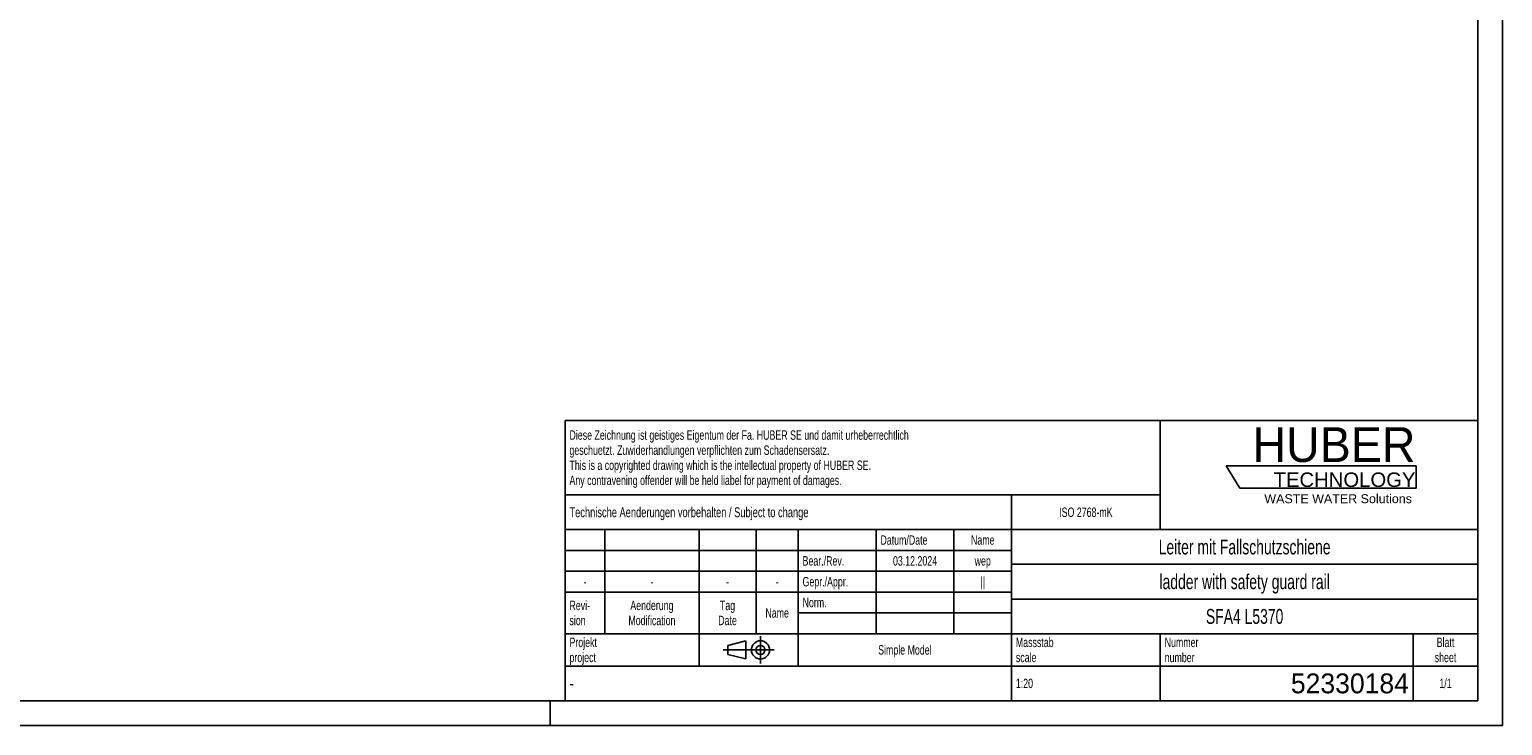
# Model space of a CAD drawing. Header units: millimetres. Extents: x 0 to 11880, y 0 to 8400.
# Tile 3 of 4: x 5940 to 11880, y 0 to 2807. Entities that reach past the tile are written whole.
import ezdxf

# ---------------------------------------------------------------- set-up
doc = ezdxf.new("R2010")
doc.units = ezdxf.units.MM
doc.header["$LTSCALE"] = 653.4
doc.linetypes.add('CENTER', pattern=[0.6, 0.375, -0.075, 0.075, -0.075])
doc.layers.get('0').update_dxf_attribs({"linetype": 'CONTINUOUS'})
for name, color, linetype in [('053_NOTES', 7, 'CONTINUOUS'), ('HUBER_Logo_BL1', 7, 'CONTINUOUS'), ('HUBER_Logo_BL2', 7, 'CONTINUOUS')]:
    doc.layers.add(name, color=color, linetype=linetype)
doc.styles.get("Standard").update_dxf_attribs({"font": 'txt', "width": 0.7})
doc.styles.add('TEXTSTYLE_2', font='txt')
doc.styles.add('TEXTSTYLE_3', font='arial.ttf')
doc.styles.add('TEXTSTYLE_4', font='txt', dxfattribs={"width": 0.8})
doc.styles.add('TEXTSTYLE_5', font='txt')

# ---------------------------------------------------------------- blocks, each defined once
blk = doc.blocks.new('HUBER_LOGO_BL1', base_point=(11148.2, 1013.5))
at = {"layer": 'HUBER_Logo_BL1', "color": 2, "linetype": 'Continuous', "attachment_point": 3, "line_spacing_factor": 0.78}
for s, insert, char_height, width, style in [('HUBER\\P\\fArial;\\H58.5;TECHNOLOGY ', (11528.9, 1203), 140.4, 775.343, 'TEXTSTYLE_2'), ('WASTE WATER Solutions', (11514.7, 932.6), 36, 594.067, 'TEXTSTYLE_3')]:
    blk.add_mtext(s, dxfattribs=dict(at, insert=insert, char_height=char_height, width=width, style=style))
blk = doc.blocks.new('PROJEKTIONSMETHODE_1_BL3', base_point=(8840, 305))
at = {"color": 2, "linetype": 'CENTER'}
for p, q in [((8887.7, 360), (8887.7, 250)), ((8737.3, 305), (8942.7, 305))]:
    blk.add_line(p, q, dxfattribs=at)
at = {"color": 2, "linetype": 'Continuous'}
for p, q in [((8755.7, 323.3), (8829, 341.7)), ((8755.7, 286.7), (8755.7, 323.3)), ((8829, 268.3), (8829, 341.7)), ((8755.7, 286.7), (8829, 268.3))]:
    blk.add_line(p, q, dxfattribs=at)
for radius in [36.7, 18.3]:
    blk.add_circle((8887.7, 305), radius, dxfattribs=at)
blk = doc.blocks.new('*T13')
at = {"color": 3, "linetype": 'Continuous'}
for p, q in [((0, 0), (3680, 0)), ((0, 0), (0, -1130)), ((2400, 0), (2400, -440)), ((3680, 0), (3680, -1130)), ((0, -300), (2400, -300)), ((1800, -300), (1800, -1130)), ((0, -440), (3680, -440)), ((160, -440), (160, -860)), ((540, -440), (540, -990)), ((770, -440), (770, -860)), ((940, -440), (940, -990)), ((1254, -440), (1254, -860)), ((1568, -440), (1568, -860)), ((0, -524), (1800, -524)), ((1800, -580), (3680, -580)), ((0, -608), (1800, -608)), ((0, -692), (1800, -692)), ((1800, -720), (3680, -720)), ((940, -776), (1800, -776)), ((0, -860), (3680, -860)), ((2400, -860), (2400, -1130)), ((3420, -860), (3420, -1130)), ((0, -990), (3680, -990)), ((0, -1130), (3680, -1130))]:
    blk.add_line(p, q, dxfattribs=at)
at = {"layer": '053_NOTES', "color": 2, "linetype": 'Continuous', "line_spacing_factor": 0.96}
for s, insert, char_height, width, attachment_point in [('Diese Zeichnung ist geistiges Eigentum der Fa. HUBER SE und damit urheberrechtlich \\Pgeschuetzt. Zuwiderhandlungen verpflichten zum Schadensersatz.\\PThis is a copyrighted drawing which is the intellectual property of HUBER SE.\\PAny contravening offender will be held liabel for payment of damages.', (17.5, -39.8), 38, 4429.714, 1), ('Technische Aenderungen vorbehalten / Subject to change', (17.5, -350), 40, 3049.524, 1), ('ISO 2768-mK', (2100, -351), 38, 665.905, 2), ('Datum/Date', (1271.5, -463), 38, 584.476, 1), ('Name', (1684, -463), 38, 253.333, 2), ('Leiter mit Fallschutzschiene', (2740, -480), 60, 2260, 2), ('Bear./Rev.', (957.5, -547), 38, 544.667, 1), ('03.12.2024', (1411, -547), 38, 557.333, 2), ('wep', (1684, -547), 38, 199.048, 2), ('-', (80, -631), 38, 68.762, 2), ('-', (350, -631), 38, 68.762, 2), ('-', (655, -631), 38, 68.762, 2), ('-', (855, -631), 38, 68.762, 2), ('Gepr./Appr.', (957.5, -631), 38, 598.952, 1), ('||', (1684, -631), 38, 101.333, 2), ('ladder with safety guard rail', (2740, -620), 60, 2391.429, 2), ('Revi-\\Psion', (17.5, -726.6), 38, 276.857, 1), ('Aenderung\\PModification', (350, -726.6), 38, 606.19, 2), ('Tag\\PDate', (655, -726.6), 38, 235.238, 2), ('Name', (855, -757), 38, 253.333, 2), ('Norm. ', (957.5, -715), 38, 351.048, 1), ('SFA4 L5370', (2740, -760), 60, 931.429, 2), ('Projekt\\Pproject', (17.5, -875.6), 38, 367.333, 1), ('Massstab\\Pscale', (1817.5, -875.6), 38, 448.762, 1), ('Nummer\\Pnumber', (2417.5, -875.6), 38, 372.762, 1), ('Blatt\\Psheet', (3550, -875.6), 38, 275.048, 2), ('Simple Model', (1370, -906), 38, 656.857, 2), ('1:20', (1817.5, -1041), 38, 204.476, 1), ('1/1', (3550, -1041), 38, 159.238, 2)]:
    blk.add_mtext(s, dxfattribs=dict(at, insert=insert, char_height=char_height, width=width, attachment_point=attachment_point))
for s, insert, char_height, width, attachment_point, style in [('-', (17.5, -1035), 50, 36.667, 1, 'TEXTSTYLE_4'), ('52330184', (3402.5, -1020), 80, 1106.667, 3, 'TEXTSTYLE_5')]:
    blk.add_mtext(s, dxfattribs=dict(at, insert=insert, char_height=char_height, width=width, attachment_point=attachment_point, style=style))
blk = doc.blocks.new('HUBER_LOGO_BL2', base_point=(11148.6, 1001.8))
at = {"layer": 'HUBER_Logo_BL2', "color": 5, "linetype": 'Continuous'}
for p, q in [((11531.1, 1046.8), (10766.1, 1046.8)), ((10766.1, 1046.8), (10820.1, 956.8)), ((11531.1, 1046.8), (11531.1, 956.8)), ((10820.1, 956.8), (11531.1, 956.8))]:
    blk.add_line(p, q, dxfattribs=at)

msp = doc.modelspace()

# ---------------------------------------------------------------- linework, layer by layer
at = {"color": 3, "linetype": 'Continuous'}
for p, q in [((11880, 8400), (11880, 0)), ((8040, 100), (8040, 0)), ((11880, 0), (0, 0))]:
    msp.add_line(p, q, dxfattribs=at)
at = {"color": 5, "linetype": 'Continuous'}
for q in [(11780, 8300), (100, 100)]:
    msp.add_line((11780, 100), q, dxfattribs=at)

# ---------------------------------------------------------------- block references
msp.add_blockref('*T13', (8100, 1230))
at = {"color": 2, "linetype": 'Continuous'}
msp.add_blockref('PROJEKTIONSMETHODE_1_BL3', (8840, 305), dxfattribs=at)
at = {"layer": 'HUBER_Logo_BL1'}
msp.add_blockref('HUBER_LOGO_BL1', (11148.213, 1013.496), dxfattribs=at)
at = {"layer": 'HUBER_Logo_BL2'}
msp.add_blockref('HUBER_LOGO_BL2', (11148.567, 1001.775), dxfattribs=at)

doc.saveas('drawing.dxf')
